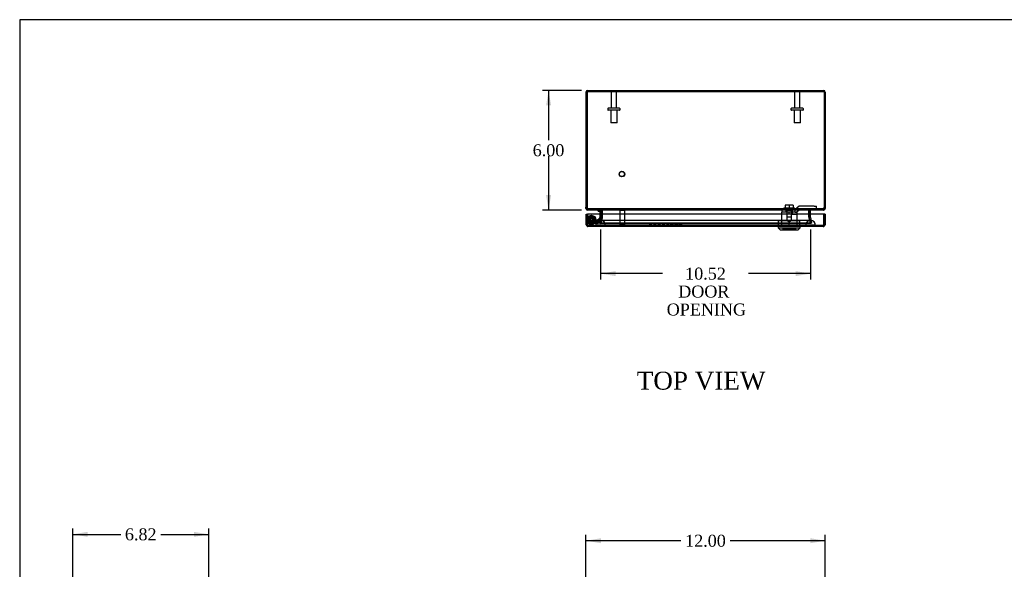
# Model space of a CAD drawing. Header units: inches. Extents: x 0 to 120, y -1 to 80.
# Tile 4 of 10: x 0 to 50, y 52 to 80. Entities that reach past the tile are written whole.
import ezdxf
from ezdxf.enums import TextEntityAlignment as Align
from ezdxf.lldxf.tags import DXFTag

# ---------------------------------------------------------------- set-up
doc = ezdxf.new("R2010")
doc.units = ezdxf.units.IN
doc.header["$MEASUREMENT"] = 0
for name, color, linetype in [('CAP02342', 7, 'Continuous'), ('COM55764-3', 7, 'Continuous'), ('COM55769-1', 7, 'Continuous'), ('COM70219', 7, 'Continuous'), ('Default', 7, 'Continuous'), ('HNG14573-1', 7, 'Continuous'), ('HNG14573-2', 7, 'Continuous'), ('LOK10000', 7, 'Continuous'), ('LOK10000CAM', 7, 'Continuous'), ('LOK10000NUT', 7, 'Continuous'), ('LOK10000SC', 7, 'Continuous'), ('PIN17645', 7, 'Continuous'), ('QLB20183', 7, 'Continuous'), ('STD21878', 7, 'Continuous'), ('STD26098', 7, 'Continuous')]:
    doc.layers.add(name, color=color, linetype=linetype)
doc.styles.add('SEACAD_Times_New_Roman', font='times.ttf')
tags = doc.linetypes.add('HIDDEN2', pattern=[0.1875, 0.125, -0.0625]).pattern_tags.tags
tags[6:7] = [DXFTag(74, 4), DXFTag(75, 0), DXFTag(340, '0'), DXFTag(46, 0.0), DXFTag(50, 0.0), DXFTag(44, 0.0), DXFTag(45, 0.0)]
tags[4:5] = [DXFTag(74, 4), DXFTag(75, 0), DXFTag(340, '0'), DXFTag(46, 0.0), DXFTag(50, 0.0), DXFTag(44, 0.0), DXFTag(45, 0.0)]
doc.dimstyles.new('HAMMOND_(STH_-_120x80)', dxfattribs={"dimtxt": 0.6, "dimasz": 0.75, "dimexe": 0.3, "dimexo": 0.3, "dimgap": 0.15, "dimtad": 0, "dimtih": 1, "dimtoh": 1, "dimzin": 0, "dimdsep": 46, "dimtxsty": 'SEACAD_Times_New_Roman', "dimblk1": '_SE_FILLED', "dimblk2": '_SE_FILLED', "dimsah": 1, "dimcen": 0.3, "dimadec": 0, "dimazin": 0, "dimtfac": 0.8, "dimtofl": 0, "dimtmove": 0, "dimatfit": 3, "dimfxl": 1, "dimtolj": 1, "dimtzin": 0, "dimarcsym": 0})

# ---------------------------------------------------------------- blocks, each defined once
blk = doc.blocks.new('SE1')
at = {"layer": 'CAP02342', "color": 7, "linetype": 'HIDDEN2'}
for radius in [0.146, 0.086]:
    blk.add_circle((29.099, 69.6), radius, dxfattribs=at)
at = {"layer": 'COM55764-3', "color": 7, "linetype": 'Continuous'}
for p, q in [((28.843, 69.893), (28.9, 69.893)), ((28.843, 69.354), (28.843, 69.893)), ((40.755, 69.893), (28.9, 69.893)), ((28.9, 69.893), (28.9, 69.354)), ((28.9, 69.354), (28.9, 69.893)), ((40.755, 69.354), (40.755, 69.893)), ((40.812, 69.893), (40.755, 69.893)), ((40.755, 69.893), (40.755, 69.354)), ((40.812, 69.893), (40.812, 69.354)), ((28.9, 69.31), (28.882, 69.282)), ((28.9, 69.354), (28.9, 69.354)), ((28.9, 69.354), (28.9, 69.282)), ((28.9, 69.354), (28.9, 69.31)), ((28.928, 69.268), (28.929, 69.268)), ((40.726, 69.268), (28.929, 69.268)), ((28.929, 69.268), (28.929, 69.268)), ((28.929, 69.268), (28.929, 69.268)), ((40.726, 69.268), (40.726, 69.268)), ((40.726, 69.268), (40.726, 69.268)), ((40.726, 69.268), (40.726, 69.268)), ((40.755, 69.354), (40.755, 69.354)), ((40.755, 69.354), (40.755, 69.282)), ((40.755, 69.31), (40.755, 69.354)), ((40.755, 69.31), (40.773, 69.282))]:
    blk.add_line(p, q, dxfattribs=at)
at = {"layer": 'COM55764-3', "color": 7, "linetype": 'HIDDEN2'}
for p, q in [((28.9, 69.354), (28.9, 69.354)), ((40.726, 69.325), (28.929, 69.325)), ((28.929, 69.325), (28.929, 69.268)), ((28.929, 69.268), (28.929, 69.325)), ((38.62, 69.325), (38.62, 69.268)), ((38.785, 69.325), (38.785, 69.268)), ((39.247, 69.325), (39.247, 69.268)), ((39.411, 69.325), (39.411, 69.268)), ((40.726, 69.268), (40.726, 69.325)), ((40.726, 69.325), (40.726, 69.268)), ((40.755, 69.354), (40.755, 69.354))]:
    blk.add_line(p, q, dxfattribs=at)
at = {"layer": 'COM55764-3', "color": 7, "linetype": 'Continuous'}
for centre, radius, start, end in [((28.929, 69.354), 0.086, 180, 236.6293), ((28.929, 69.354), 0.086, 236.6293, 269.7003), ((28.932, 69.311), 0.043, 221.8789, 265.4817), ((28.929, 69.354), 0.086, 269.8734, 270), ((40.723, 69.311), 0.043, 274.5183, 318.1211), ((40.726, 69.354), 0.086, 270.2997, 303.3707), ((40.726, 69.354), 0.086, 270, 270.1266), ((40.726, 69.354), 0.086, 303.3707, 0)]:
    blk.add_arc(centre, radius, start, end, dxfattribs=at)
at = {"layer": 'COM55764-3', "color": 7, "linetype": 'HIDDEN2'}
for centre, start, end in [((28.929, 69.354), 180, 269.6244), ((28.929, 69.354), 180, 269.6244), ((28.929, 69.354), 269.6244, 270), ((40.726, 69.354), 270.3756, 0), ((40.726, 69.354), 270.3756, 0), ((40.726, 69.354), 270, 270.3756)]:
    blk.add_arc(centre, 0.029, start, end, dxfattribs=at)
for points, knots in [([(28.929, 69.268), (28.929, 69.273), (28.928, 69.278), (28.928, 69.282), (28.928, 69.286), (28.928, 69.29), (28.928, 69.294), (28.928, 69.295), (28.928, 69.296), (28.928, 69.297), (28.927, 69.298), (28.927, 69.299), (28.927, 69.3), (28.927, 69.3), (28.926, 69.301), (28.926, 69.301), (28.925, 69.302), (28.925, 69.302), (28.924, 69.303), (28.922, 69.304), (28.92, 69.304), (28.918, 69.304), (28.915, 69.305), (28.912, 69.306), (28.909, 69.307), (28.906, 69.308), (28.903, 69.309), (28.9, 69.31)], [0, 0, 0, 0, 0.19546, 0.19546, 0.19546, 0.354645, 0.354645, 0.354645, 0.405734, 0.405734, 0.405734, 0.443121, 0.443121, 0.443121, 0.470209, 0.470209, 0.470209, 0.503571, 0.503571, 0.503571, 0.628238, 0.628238, 0.628238, 0.813753, 0.813753, 0.813753, 1, 1, 1, 1]), ([(28.9, 69.31), (28.904, 69.308), (28.908, 69.307), (28.914, 69.305), (28.916, 69.305), (28.919, 69.304), (28.92, 69.304), (28.923, 69.303), (28.924, 69.303), (28.926, 69.302), (28.926, 69.301), (28.927, 69.298), (28.927, 69.297), (28.928, 69.292), (28.928, 69.289), (28.928, 69.28), (28.928, 69.274), (28.928, 69.268)], [0, 0, 0, 0, 0.25, 0.25, 0.375, 0.375, 0.4375, 0.4375, 0.5, 0.5, 0.5625, 0.5625, 0.625, 0.625, 0.75, 0.75, 1, 1, 1, 1]), ([(40.755, 69.31), (40.751, 69.308), (40.747, 69.307), (40.74, 69.305), (40.738, 69.305), (40.735, 69.304), (40.734, 69.304), (40.732, 69.303), (40.731, 69.303), (40.729, 69.302), (40.728, 69.301), (40.727, 69.298), (40.727, 69.297), (40.727, 69.292), (40.726, 69.289), (40.726, 69.28), (40.726, 69.274), (40.726, 69.268)], [0, 0, 0, 0, 0.25, 0.25, 0.375, 0.375, 0.4375, 0.4375, 0.5, 0.5, 0.5625, 0.5625, 0.625, 0.625, 0.75, 0.75, 1, 1, 1, 1]), ([(40.726, 69.268), (40.726, 69.273), (40.726, 69.278), (40.726, 69.282), (40.727, 69.286), (40.727, 69.29), (40.727, 69.294), (40.727, 69.295), (40.727, 69.296), (40.727, 69.297), (40.727, 69.298), (40.728, 69.299), (40.728, 69.3), (40.728, 69.3), (40.729, 69.301), (40.729, 69.301), (40.729, 69.302), (40.73, 69.302), (40.73, 69.303), (40.732, 69.304), (40.734, 69.304), (40.737, 69.304), (40.74, 69.305), (40.743, 69.306), (40.746, 69.307), (40.749, 69.308), (40.752, 69.309), (40.755, 69.31)], [0, 0, 0, 0, 0.19546, 0.19546, 0.19546, 0.354645, 0.354645, 0.354645, 0.405734, 0.405734, 0.405734, 0.443121, 0.443121, 0.443121, 0.470209, 0.470209, 0.470209, 0.503571, 0.503571, 0.503571, 0.628238, 0.628238, 0.628238, 0.813753, 0.813753, 0.813753, 1, 1, 1, 1])]:
    blk.add_open_spline(points, degree=3, knots=knots, dxfattribs=at)
at = {"layer": 'COM55769-1', "color": 7, "linetype": 'Continuous'}
for p, q in [((28.911, 76.09), (40.739, 76.09)), ((28.825, 76.004), (28.825, 70.238)), ((28.825, 76.004), (28.882, 76.004)), ((28.882, 76.004), (28.882, 70.238)), ((28.882, 76.004), (28.882, 70.238)), ((40.825, 76.004), (40.768, 76.004)), ((40.768, 76.004), (40.768, 70.238)), ((40.768, 76.004), (40.768, 70.238)), ((40.825, 76.004), (40.825, 70.238)), ((28.825, 70.176), (28.825, 70.238)), ((28.825, 70.176), (28.882, 70.176)), ((28.882, 70.176), (28.882, 70.238)), ((28.911, 70.09), (28.911, 70.101)), ((28.925, 70.09), (28.911, 70.09)), ((40.725, 70.09), (28.925, 70.09)), ((40.739, 70.09), (40.725, 70.09)), ((40.739, 70.09), (40.739, 70.101)), ((40.768, 70.238), (40.768, 70.176)), ((40.825, 70.176), (40.768, 70.176)), ((40.825, 70.238), (40.825, 70.176)), ((29.573, 70.066), (29.625, 70.074)), ((29.574, 69.893), (29.574, 70.061)), ((29.631, 69.893), (29.631, 70.061)), ((29.642, 70.066), (29.642, 70.061)), ((29.642, 70.061), (29.642, 69.893)), ((40.008, 70.061), (40.008, 70.066)), ((40.008, 69.893), (40.008, 70.061)), ((40.019, 70.061), (40.019, 69.893)), ((40.076, 70.066), (40.025, 70.074)), ((40.076, 70.061), (40.076, 69.893))]:
    blk.add_line(p, q, dxfattribs=at)
at = {"layer": 'COM55769-1', "color": 7, "linetype": 'HIDDEN2'}
for p, q in [((28.911, 76.033), (28.911, 76.09)), ((28.911, 76.033), (40.739, 76.033)), ((29.325, 76.09), (29.325, 76.033)), ((29.825, 76.033), (29.825, 76.09)), ((39.825, 76.09), (39.825, 76.033)), ((40.325, 76.033), (40.325, 76.09)), ((40.739, 76.033), (40.739, 76.09)), ((28.925, 70.147), (28.911, 70.147)), ((28.911, 70.101), (28.911, 70.147)), ((28.925, 70.09), (28.925, 70.147)), ((40.725, 70.147), (28.925, 70.147)), ((29.545, 70.09), (29.545, 70.147)), ((29.573, 70.09), (29.573, 70.147)), ((40.077, 70.09), (40.077, 70.147)), ((40.105, 70.09), (40.105, 70.147)), ((40.739, 70.147), (40.725, 70.147)), ((40.725, 70.09), (40.725, 70.147)), ((40.739, 70.101), (40.739, 70.147)), ((29.508, 69.438), (29.573, 69.72)), ((29.563, 69.425), (29.629, 69.708)), ((29.637, 69.72), (29.572, 69.438)), ((29.637, 69.708), (29.572, 69.425)), ((29.573, 69.72), (29.574, 69.727)), ((29.573, 69.72), (29.629, 69.708)), ((29.574, 69.732), (29.574, 69.893)), ((29.574, 69.732), (29.631, 69.732)), ((29.574, 69.727), (29.574, 69.732)), ((29.574, 69.727), (29.631, 69.727)), ((29.625, 70.074), (29.63, 70.075)), ((29.629, 69.708), (29.631, 69.727)), ((29.631, 69.732), (29.631, 69.893)), ((29.631, 69.727), (29.631, 69.732)), ((29.641, 69.727), (29.637, 69.708)), ((29.641, 69.727), (29.637, 69.72)), ((29.637, 69.708), (29.641, 69.727)), ((29.637, 69.72), (29.637, 69.708)), ((29.642, 69.732), (29.641, 69.727)), ((29.642, 70.066), (29.642, 70.075)), ((29.642, 69.893), (29.642, 69.732)), ((40.008, 70.066), (40.008, 70.075)), ((40.008, 69.732), (40.008, 69.893)), ((40.009, 69.727), (40.008, 69.732)), ((40.013, 69.708), (40.009, 69.727)), ((40.013, 69.72), (40.009, 69.727)), ((40.009, 69.727), (40.013, 69.708)), ((40.078, 69.438), (40.013, 69.72)), ((40.013, 69.72), (40.013, 69.708)), ((40.078, 69.425), (40.013, 69.708)), ((40.019, 69.893), (40.019, 69.732)), ((40.076, 69.732), (40.019, 69.732)), ((40.019, 69.732), (40.019, 69.727)), ((40.076, 69.727), (40.019, 69.727)), ((40.019, 69.727), (40.021, 69.708)), ((40.025, 70.074), (40.02, 70.075)), ((40.077, 69.72), (40.021, 69.708)), ((40.021, 69.708), (40.086, 69.425)), ((40.076, 69.893), (40.076, 69.732)), ((40.076, 69.732), (40.076, 69.727)), ((40.076, 69.727), (40.077, 69.72)), ((40.077, 69.72), (40.142, 69.438)), ((29.508, 69.438), (29.563, 69.425)), ((29.572, 69.438), (29.572, 69.425)), ((40.078, 69.438), (29.572, 69.438)), ((40.078, 69.425), (29.572, 69.425)), ((40.078, 69.438), (40.078, 69.425)), ((40.142, 69.438), (40.086, 69.425))]:
    blk.add_line(p, q, dxfattribs=at)
at = {"layer": 'COM55769-1', "color": 7, "linetype": 'Continuous'}
for centre, radius, start, end in [((28.911, 76.004), 0.086, 90, 180), ((28.911, 76.004), 0.029, 155.7175, 180), ((40.739, 76.004), 0.086, 0, 90), ((40.739, 76.004), 0.029, 0, 24.2827), ((28.911, 70.176), 0.086, 180, 270), ((29.132, 70.238), 0.25, 180, 194.2594), ((28.911, 70.176), 0.029, 180, 232.8302), ((29.545, 70.061), 0.029, 9.4104, 90), ((29.566, 69.959), 0.131, 54.4363, 86.7196), ((40.085, 69.958), 0.133, 93.4648, 125.3792), ((40.105, 70.061), 0.029, 90, 170.5896), ((40.739, 70.176), 0.086, 270, 0), ((40.739, 70.176), 0.029, 307.1698, 0), ((40.518, 70.238), 0.25, 345.7406, 0), ((29.545, 70.061), 0.029, 0, 9.4104), ((29.545, 70.061), 0.086, 0, 9.4104), ((40.105, 70.061), 0.086, 170.5896, 180), ((40.105, 70.061), 0.029, 170.5896, 180)]:
    blk.add_arc(centre, radius, start, end, dxfattribs=at)
at = {"layer": 'COM55769-1', "color": 7, "linetype": 'HIDDEN2'}
for centre, radius, start, end in [((28.911, 76.004), 0.029, 90, 155.7175), ((40.739, 76.004), 0.029, 24.2827, 90), ((28.911, 70.176), 0.029, 232.8302, 270), ((29.545, 70.061), 0.086, 9.4104, 90), ((40.105, 70.061), 0.086, 90, 170.5896), ((40.739, 70.176), 0.029, 270, 307.1698)]:
    blk.add_arc(centre, radius, start, end, dxfattribs=at)
at = {"layer": 'COM55769-1', "color": 7, "linetype": 'Continuous'}
for points, knots in [([(28.882, 76.004), (28.884, 76.015), (28.887, 76.027), (28.892, 76.048), (28.894, 76.057), (28.899, 76.073), (28.901, 76.079), (28.906, 76.088), (28.908, 76.09), (28.911, 76.09)], [0, 0, 0, 0, 0.25, 0.25, 0.5, 0.5, 0.75, 0.75, 1, 1, 1, 1]), ([(40.739, 76.09), (40.741, 76.09), (40.744, 76.088), (40.748, 76.079), (40.751, 76.073), (40.756, 76.057), (40.758, 76.048), (40.763, 76.027), (40.765, 76.015), (40.768, 76.004)], [0, 0, 0, 0, 0.25, 0.25, 0.5, 0.5, 0.75, 0.75, 1, 1, 1, 1]), ([(28.89, 70.176), (28.89, 70.174), (28.891, 70.17), (28.891, 70.164), (28.892, 70.158), (28.894, 70.153), (28.895, 70.147), (28.896, 70.142), (28.897, 70.136), (28.898, 70.131), (28.9, 70.126), (28.901, 70.122), (28.902, 70.118), (28.905, 70.111), (28.908, 70.103), (28.913, 70.096), (28.917, 70.093), (28.921, 70.091), (28.923, 70.09), (28.925, 70.09)], [0, 0, 0, 0, 0.04338, 0.086651, 0.129807, 0.172844, 0.215756, 0.258537, 0.301181, 0.343685, 0.386041, 0.428246, 0.470293, 0.512179, 0.636645, 0.75949, 0.840484, 0.920665, 1, 1, 1, 1]), ([(40.725, 70.09), (40.726, 70.09), (40.727, 70.09), (40.729, 70.091), (40.731, 70.092), (40.733, 70.093), (40.735, 70.095), (40.737, 70.097), (40.739, 70.1), (40.741, 70.102), (40.743, 70.106), (40.744, 70.109), (40.747, 70.116), (40.75, 70.126), (40.753, 70.139), (40.756, 70.15), (40.757, 70.158), (40.759, 70.167), (40.76, 70.173), (40.76, 70.176)], [0, 0, 0, 0, 0.043184, 0.086624, 0.130316, 0.174255, 0.218434, 0.262848, 0.307492, 0.35236, 0.397445, 0.442741, 0.488243, 0.614204, 0.741522, 0.805729, 0.870223, 0.934986, 1, 1, 1, 1])]:
    blk.add_open_spline(points, degree=3, knots=knots, dxfattribs=at)
at = {"layer": 'COM55769-1', "color": 7, "linetype": 'HIDDEN2'}
for points, knots in [([(28.882, 76.004), (28.887, 76.012), (28.892, 76.019), (28.901, 76.03), (28.906, 76.033), (28.911, 76.033)], [0, 0, 0, 0, 0.5, 0.5, 1, 1, 1, 1]), ([(40.739, 76.033), (40.744, 76.033), (40.748, 76.03), (40.758, 76.019), (40.763, 76.012), (40.768, 76.004)], [0, 0, 0, 0, 0.5, 0.5, 1, 1, 1, 1]), ([(28.89, 70.176), (28.891, 70.172), (28.893, 70.168), (28.898, 70.161), (28.901, 70.158), (28.907, 70.152), (28.91, 70.15), (28.917, 70.148), (28.921, 70.147), (28.925, 70.147)], [0, 0, 0, 0, 0.25, 0.25, 0.5, 0.5, 0.75, 0.75, 1, 1, 1, 1]), ([(29.573, 70.147), (29.579, 70.147), (29.585, 70.145), (29.596, 70.138), (29.602, 70.133), (29.613, 70.12), (29.619, 70.112), (29.63, 70.095), (29.636, 70.085), (29.642, 70.075)], [0, 0, 0, 0, 0.25, 0.25, 0.5, 0.5, 0.75, 0.75, 1, 1, 1, 1]), ([(40.008, 70.075), (40.013, 70.085), (40.019, 70.095), (40.031, 70.112), (40.036, 70.12), (40.048, 70.133), (40.054, 70.138), (40.065, 70.145), (40.071, 70.147), (40.077, 70.147)], [0, 0, 0, 0, 0.25, 0.25, 0.5, 0.5, 0.75, 0.75, 1, 1, 1, 1]), ([(40.725, 70.147), (40.729, 70.147), (40.733, 70.148), (40.74, 70.15), (40.743, 70.152), (40.749, 70.158), (40.751, 70.161), (40.756, 70.168), (40.758, 70.172), (40.76, 70.176)], [0, 0, 0, 0, 0.25, 0.25, 0.5, 0.5, 0.75, 0.75, 1, 1, 1, 1])]:
    blk.add_open_spline(points, degree=3, knots=knots, dxfattribs=at)
at = {"layer": 'COM70219', "color": 7, "linetype": 'HIDDEN2'}
for p, q in [((29.564, 69.329), (29.315, 69.327)), ((29.315, 69.327), (29.315, 69.326)), ((29.814, 69.327), (29.315, 69.327)), ((29.814, 69.326), (29.315, 69.326)), ((29.814, 69.575), (29.564, 69.575)), ((29.813, 69.327), (29.564, 69.329)), ((29.814, 69.329), (29.564, 69.329)), ((29.813, 69.326), (29.813, 69.327)), ((39.836, 69.575), (29.814, 69.575)), ((39.836, 69.329), (29.814, 69.329)), ((39.836, 69.327), (29.814, 69.327)), ((39.836, 69.326), (29.814, 69.326)), ((40.086, 69.575), (39.836, 69.575)), ((40.086, 69.329), (39.836, 69.329)), ((40.335, 69.327), (39.836, 69.327)), ((40.335, 69.326), (39.836, 69.326)), ((39.837, 69.327), (40.086, 69.329)), ((39.837, 69.326), (39.837, 69.327)), ((40.086, 69.329), (40.335, 69.327)), ((40.335, 69.327), (40.335, 69.326))]:
    blk.add_line(p, q, dxfattribs=at)
for centre in [(29.564, 69.325), (40.086, 69.325)]:
    blk.add_arc(centre, 0.25, 0, 180, dxfattribs=at)
at = {"layer": 'HNG14573-1', "color": 7, "linetype": 'Continuous'}
for p, q in [((29.436, 70.033), (29.436, 70.09)), ((29.436, 70.033), (29.496, 70.033)), ((29.517, 70.012), (29.517, 69.893))]:
    blk.add_line(p, q, dxfattribs=at)
at = {"layer": 'HNG14573-1', "color": 7, "linetype": 'HIDDEN2'}
for p, q in [((29.498, 69.65), (29.284, 69.479)), ((29.549, 69.617), (29.304, 69.422)), ((29.516, 69.727), (29.475, 69.551)), ((29.517, 69.893), (29.517, 69.734)), ((29.539, 69.648), (29.529, 69.605)), ((29.572, 69.715), (29.531, 69.538)), ((29.557, 69.915), (29.557, 69.871)), ((29.584, 69.59), (29.595, 69.638)), ((29.614, 69.869), (29.614, 69.918)), ((29.385, 69.479), (29.099, 69.479)), ((29.385, 69.422), (29.099, 69.422)), ((29.192, 69.523), (29.236, 69.487)), ((29.333, 69.479), (29.333, 69.422))]:
    blk.add_line(p, q, dxfattribs=at)
at = {"layer": 'HNG14573-1', "color": 7, "linetype": 'Continuous'}
for radius in [0.078, 0.021]:
    blk.add_arc((29.496, 70.012), radius, 0, 90, dxfattribs=at)
at = {"layer": 'HNG14573-1', "color": 7, "linetype": 'HIDDEN2'}
for centre, radius, start, end in [((29.099, 69.6), 0.178, 320.5925, 270), ((29.099, 69.6), 0.121, 320.5925, 270), ((29.533, 69.549), 0.057, 94.3523, 167), ((29.568, 69.698), 0.057, 167, 239.6477), ((29.488, 69.734), 0.029, 347, 0), ((29.574, 69.97), 0.057, 180, 252.6477), ((29.574, 69.817), 0.057, 107.3523, 180), ((29.539, 69.651), 0.057, 347, 59.6477), ((29.488, 69.734), 0.086, 347, 0), ((29.557, 69.918), 0.057, 0, 72.6477), ((29.557, 69.869), 0.057, 287.3523, 0), ((29.385, 69.572), 0.093, 270, 347), ((29.385, 69.572), 0.15, 270, 347), ((29.528, 69.603), 0.057, 274.3523, 347)]:
    blk.add_arc(centre, radius, start, end, dxfattribs=at)
at = {"layer": 'HNG14573-2', "color": 7, "linetype": 'HIDDEN2'}
for radius in [0.228, 0.12]:
    blk.add_circle((29.099, 69.6), radius, dxfattribs=at)
for start, end in [(0, 178.3882), (181.6118, 0)]:
    blk.add_arc((29.099, 69.6), 0.199, start, end, dxfattribs=at)
at = {"layer": 'HNG14573-2', "color": 7, "linetype": 'Continuous'}
blk.add_arc((29.099, 69.6), 0.199, 178.3882, 181.6118, dxfattribs=at)
at = {"layer": 'LOK10000', "color": 7, "linetype": 'HIDDEN2'}
for p, q in [((39.188, 69.978), (38.623, 69.978)), ((38.623, 69.978), (38.623, 69.338)), ((38.858, 70.078), (38.858, 69.978)), ((38.858, 70.078), (39.173, 70.078)), ((38.9, 70.078), (38.9, 69.578)), ((39.016, 69.878), (39.016, 69.978)), ((39.173, 69.878), (39.016, 69.878)), ((39.132, 69.578), (39.132, 70.078)), ((39.173, 70.078), (39.173, 69.978)), ((39.173, 69.978), (39.173, 69.878)), ((39.173, 69.878), (39.408, 69.878)), ((39.408, 69.978), (39.371, 69.978)), ((39.408, 69.878), (39.408, 69.978)), ((39.408, 69.338), (39.408, 69.878)), ((38.62, 69.338), (38.62, 69.268)), ((38.705, 69.198), (38.703, 69.198)), ((38.703, 69.198), (38.703, 69.138)), ((38.703, 69.138), (39.328, 69.138)), ((38.703, 69.138), (38.703, 69.108)), ((38.705, 69.198), (38.705, 69.138)), ((38.705, 69.198), (39.327, 69.198)), ((38.785, 69.338), (38.785, 69.268)), ((38.9, 69.578), (39.132, 69.578)), ((38.9, 69.578), (39.016, 69.509)), ((39.016, 69.509), (39.132, 69.578)), ((39.247, 69.338), (39.247, 69.268)), ((39.327, 69.198), (39.327, 69.138)), ((39.327, 69.198), (39.328, 69.198)), ((39.328, 69.138), (39.328, 69.198)), ((39.328, 69.108), (39.328, 69.138)), ((39.411, 69.338), (39.411, 69.268))]:
    blk.add_line(p, q, dxfattribs=at)
at = {"layer": 'LOK10000', "color": 7, "linetype": 'Continuous'}
for p, q in [((38.466, 69.268), (38.466, 69.208)), ((38.466, 69.208), (39.566, 69.208)), ((38.466, 69.208), (38.566, 69.108)), ((38.566, 69.108), (39.466, 69.108)), ((39.466, 69.108), (39.566, 69.208)), ((39.566, 69.208), (39.566, 69.268))]:
    blk.add_line(p, q, dxfattribs=at)
at = {"layer": 'LOK10000CAM', "color": 7, "linetype": 'HIDDEN2'}
for p, q in [((38.646, 70.128), (38.9, 70.128)), ((38.646, 70.128), (38.646, 69.978)), ((38.858, 69.978), (38.858, 70.128)), ((38.9, 70.128), (39.316, 70.128)), ((39.173, 69.978), (39.173, 70.128)), ((39.509, 70.293), (39.316, 70.128)), ((39.316, 69.978), (39.316, 70.128)), ((39.371, 69.978), (39.564, 70.143)), ((40.268, 70.293), (39.509, 70.293)), ((39.564, 70.143), (40.268, 70.143)), ((40.268, 70.293), (40.393, 70.293)), ((40.393, 70.143), (40.268, 70.143)), ((40.393, 70.143), (40.393, 70.293)), ((39.316, 69.978), (39.188, 69.978)), ((39.316, 69.978), (39.371, 69.978))]:
    blk.add_line(p, q, dxfattribs=at)
at = {"layer": 'LOK10000NUT', "color": 7, "linetype": 'HIDDEN2'}
for p, q in [((39.016, 69.553), (38.486, 69.553)), ((38.486, 69.338), (38.486, 69.553)), ((39.016, 69.338), (38.486, 69.338)), ((38.623, 69.553), (38.623, 69.338)), ((39.546, 69.553), (39.016, 69.553)), ((39.016, 69.338), (39.016, 69.553)), ((39.546, 69.338), (39.016, 69.338)), ((39.408, 69.338), (39.408, 69.553)), ((39.546, 69.338), (39.546, 69.553))]:
    blk.add_line(p, q, dxfattribs=at)
at = {"layer": 'LOK10000SC', "color": 7, "linetype": 'HIDDEN2'}
for p, q in [((38.753, 70.198), (39.278, 70.198)), ((38.753, 70.198), (38.753, 70.128)), ((39.016, 70.335), (38.823, 70.335)), ((38.823, 70.335), (38.823, 70.198)), ((38.9, 70.128), (38.9, 69.753)), ((39.208, 70.335), (39.016, 70.335)), ((39.016, 70.335), (39.016, 70.198)), ((39.132, 69.753), (39.132, 70.128)), ((39.208, 70.335), (39.208, 70.198)), ((39.278, 70.128), (39.278, 70.198)), ((38.9, 69.753), (39.132, 69.753))]:
    blk.add_line(p, q, dxfattribs=at)
at = {"layer": 'PIN17645', "color": 7, "linetype": 'HIDDEN2'}
for radius in [0.188, 0.113, 0.063, 0.05]:
    blk.add_circle((29.099, 69.6), radius, dxfattribs=at)
at = {"layer": 'QLB20183', "color": 7, "linetype": 'HIDDEN2'}
for p, q in [((30.843, 69.355), (31.218, 69.355)), ((30.843, 69.355), (30.843, 69.325)), ((31.218, 69.355), (34.468, 69.355)), ((31.995, 69.372), (31.995, 69.353)), ((31.995, 69.37), (32.005, 69.37)), ((32.003, 69.372), (32.003, 69.353)), ((32.02, 69.37), (32.003, 69.37)), ((32.005, 69.37), (32.005, 69.355)), ((32.009, 69.372), (32.009, 69.353)), ((32.011, 69.37), (32.011, 69.355)), ((32.017, 69.372), (32.017, 69.353)), ((32.114, 69.37), (32.02, 69.37)), ((32.02, 69.37), (32.02, 69.355)), ((32.03, 69.37), (32.03, 69.355)), ((32.036, 69.37), (32.036, 69.355)), ((32.063, 69.37), (32.063, 69.355)), ((32.074, 69.37), (32.074, 69.355)), ((32.075, 69.37), (32.075, 69.355)), ((32.082, 69.37), (32.082, 69.355)), ((32.084, 69.353), (32.084, 69.372)), ((32.094, 69.37), (32.094, 69.355)), ((32.108, 69.37), (32.108, 69.355)), ((32.114, 69.37), (32.114, 69.355)), ((32.129, 69.37), (32.114, 69.37)), ((32.118, 69.37), (32.118, 69.355)), ((32.137, 69.37), (32.126, 69.37)), ((32.126, 69.37), (32.126, 69.355)), ((32.127, 69.37), (32.127, 69.355)), ((32.129, 69.353), (32.129, 69.372)), ((32.137, 69.37), (32.137, 69.355)), ((32.137, 69.37), (32.139, 69.37)), ((32.137, 69.37), (32.137, 69.355)), ((32.139, 69.353), (32.139, 69.372)), ((32.213, 69.372), (32.213, 69.353)), ((32.217, 69.372), (32.217, 69.353)), ((32.343, 69.37), (32.217, 69.37)), ((32.227, 69.37), (32.227, 69.355)), ((32.228, 69.37), (32.228, 69.355)), ((32.232, 69.37), (32.232, 69.355)), ((32.233, 69.37), (32.233, 69.355)), ((32.243, 69.37), (32.243, 69.355)), ((32.246, 69.37), (32.246, 69.355)), ((32.25, 69.37), (32.25, 69.355)), ((32.31, 69.37), (32.31, 69.355)), ((32.314, 69.37), (32.314, 69.355)), ((32.315, 69.37), (32.315, 69.355)), ((32.317, 69.37), (32.317, 69.355)), ((32.327, 69.37), (32.327, 69.355)), ((32.328, 69.353), (32.328, 69.372)), ((32.332, 69.353), (32.332, 69.372)), ((32.333, 69.37), (32.333, 69.355)), ((32.338, 69.37), (32.338, 69.355)), ((32.343, 69.353), (32.343, 69.372)), ((32.347, 69.353), (32.347, 69.372)), ((32.427, 69.372), (32.427, 69.353)), ((32.437, 69.37), (32.429, 69.37)), ((32.429, 69.37), (32.429, 69.355)), ((32.487, 69.37), (32.437, 69.37)), ((32.554, 69.37), (32.487, 69.37)), ((32.487, 69.37), (32.487, 69.355)), ((32.501, 69.37), (32.501, 69.355)), ((32.553, 69.37), (32.552, 69.37)), ((32.559, 69.37), (32.554, 69.37)), ((32.554, 69.37), (32.554, 69.355)), ((32.559, 69.37), (32.559, 69.355)), ((32.559, 69.37), (32.559, 69.355)), ((32.559, 69.37), (32.559, 69.355)), ((32.561, 69.353), (32.561, 69.372)), ((32.561, 69.353), (32.561, 69.372)), ((32.645, 69.37), (32.641, 69.37)), ((32.641, 69.37), (32.641, 69.355)), ((32.653, 69.37), (32.645, 69.37)), ((32.645, 69.37), (32.645, 69.355)), ((32.665, 69.37), (32.653, 69.37)), ((32.653, 69.37), (32.653, 69.355)), ((32.655, 69.37), (32.655, 69.355)), ((32.661, 69.37), (32.661, 69.355)), ((32.663, 69.37), (32.663, 69.355)), ((32.684, 69.37), (32.665, 69.37)), ((32.665, 69.37), (32.665, 69.355)), ((32.669, 69.37), (32.669, 69.355)), ((32.674, 69.37), (32.674, 69.355)), ((32.753, 69.37), (32.684, 69.37)), ((32.684, 69.37), (32.684, 69.355)), ((32.686, 69.37), (32.686, 69.355)), ((32.732, 69.37), (32.732, 69.355)), ((32.741, 69.37), (32.741, 69.355)), ((32.751, 69.37), (32.751, 69.355)), ((32.775, 69.37), (32.753, 69.37)), ((32.755, 69.37), (32.755, 69.355)), ((32.76, 69.37), (32.76, 69.355)), ((32.762, 69.37), (32.762, 69.355)), ((32.771, 69.37), (32.771, 69.355)), ((32.775, 69.37), (32.775, 69.355)), ((32.858, 69.372), (32.858, 69.353)), ((32.858, 69.37), (32.858, 69.355)), ((32.878, 69.37), (32.858, 69.37)), ((32.86, 69.37), (32.86, 69.355)), ((32.861, 69.37), (32.861, 69.355)), ((32.87, 69.37), (32.87, 69.355)), ((32.872, 69.37), (32.872, 69.355)), ((32.872, 69.37), (32.872, 69.355)), ((32.873, 69.372), (32.873, 69.353)), ((32.958, 69.37), (32.878, 69.37)), ((32.878, 69.37), (32.878, 69.355)), ((32.888, 69.37), (32.888, 69.355)), ((32.958, 69.37), (32.958, 69.355)), ((32.992, 69.37), (32.958, 69.37)), ((32.958, 69.37), (32.958, 69.355)), ((32.977, 69.37), (32.977, 69.355)), ((32.98, 69.37), (32.98, 69.355)), ((32.985, 69.37), (32.985, 69.355)), ((32.992, 69.353), (32.992, 69.372)), ((32.999, 69.37), (32.995, 69.37)), ((32.999, 69.37), (32.999, 69.355)), ((33.049, 69.372), (33.049, 69.353)), ((33.06, 69.37), (33.049, 69.37)), ((33.056, 69.37), (33.056, 69.355)), ((33.06, 69.37), (33.06, 69.355)), ((33.064, 69.372), (33.064, 69.353)), ((33.064, 69.372), (33.064, 69.353)), ((33.064, 69.37), (33.081, 69.37)), ((33.069, 69.37), (33.069, 69.355)), ((33.072, 69.37), (33.072, 69.355)), ((33.077, 69.37), (33.077, 69.355)), ((33.079, 69.372), (33.079, 69.353)), ((33.126, 69.37), (33.081, 69.37)), ((33.081, 69.37), (33.081, 69.355)), ((33.093, 69.37), (33.085, 69.37)), ((33.085, 69.37), (33.085, 69.355)), ((33.093, 69.37), (33.093, 69.355)), ((33.102, 69.37), (33.102, 69.355)), ((33.218, 69.37), (33.126, 69.37)), ((33.184, 69.37), (33.184, 69.355)), ((33.198, 69.37), (33.198, 69.355)), ((33.225, 69.37), (33.218, 69.37)), ((33.225, 69.37), (33.225, 69.355)), ((33.228, 69.353), (33.228, 69.372)), ((33.278, 69.37), (33.263, 69.37)), ((33.263, 69.37), (33.263, 69.355)), ((33.328, 69.37), (33.278, 69.37)), ((33.278, 69.37), (33.278, 69.355)), ((33.33, 69.372), (33.33, 69.353)), ((33.34, 69.37), (33.333, 69.37)), ((33.333, 69.37), (33.333, 69.355)), ((33.425, 69.37), (33.34, 69.37)), ((33.375, 69.37), (33.375, 69.355)), ((33.39, 69.37), (33.39, 69.355)), ((33.432, 69.37), (33.425, 69.37)), ((33.432, 69.37), (33.432, 69.355)), ((33.434, 69.353), (33.434, 69.372)), ((33.474, 69.372), (33.474, 69.353)), ((33.474, 69.372), (33.474, 69.353)), ((33.501, 69.37), (33.474, 69.37)), ((33.476, 69.37), (33.476, 69.355)), ((33.495, 69.37), (33.488, 69.37)), ((33.488, 69.37), (33.488, 69.355)), ((33.489, 69.37), (33.489, 69.355)), ((33.493, 69.37), (33.493, 69.355)), ((33.626, 69.37), (33.501, 69.37)), ((33.501, 69.37), (33.501, 69.355)), ((33.501, 69.37), (33.501, 69.355)), ((33.527, 69.37), (33.527, 69.355)), ((33.562, 69.37), (33.562, 69.355)), ((33.578, 69.37), (33.578, 69.355)), ((33.581, 69.37), (33.581, 69.355)), ((33.582, 69.37), (33.582, 69.355)), ((33.606, 69.37), (33.606, 69.355)), ((33.614, 69.37), (33.614, 69.355)), ((33.615, 69.37), (33.615, 69.355)), ((33.616, 69.37), (33.616, 69.355)), ((33.618, 69.353), (33.618, 69.372)), ((33.652, 69.37), (33.626, 69.37)), ((33.626, 69.37), (33.626, 69.355)), ((33.632, 69.37), (33.632, 69.355)), ((33.638, 69.353), (33.638, 69.372)), ((33.652, 69.353), (33.652, 69.372)), ((34.468, 69.355), (34.843, 69.355)), ((34.843, 69.355), (34.843, 69.325))]:
    blk.add_line(p, q, dxfattribs=at)
at = {"layer": 'STD21878', "color": 7, "linetype": 'HIDDEN2'}
for p, q in [((30.775, 70.075), (30.525, 70.075)), ((30.525, 70.075), (30.525, 69.356)), ((30.775, 69.356), (30.775, 70.075)), ((30.79, 69.356), (30.509, 69.356)), ((30.509, 69.356), (30.509, 69.325)), ((30.79, 69.325), (30.79, 69.356))]:
    blk.add_line(p, q, dxfattribs=at)
for radius in [0.141, 0.125]:
    blk.add_circle((30.632, 71.897), radius, dxfattribs=at)
at = {"layer": 'STD26098', "color": 7, "linetype": 'HIDDEN2'}
for p, q in [((30.096, 75.973), (30.096, 75.196)), ((30.366, 75.196), (30.366, 75.973)), ((39.284, 75.973), (39.284, 75.196)), ((39.554, 75.196), (39.554, 75.973)), ((29.918, 75.166), (29.918, 75.126)), ((30.513, 75.196), (29.948, 75.196)), ((30.513, 75.096), (29.948, 75.096)), ((30.075, 75.096), (30.075, 74.471)), ((30.387, 74.471), (30.387, 75.096)), ((30.543, 75.126), (30.543, 75.166)), ((39.106, 75.166), (39.106, 75.126)), ((39.701, 75.196), (39.136, 75.196)), ((39.701, 75.096), (39.136, 75.096)), ((39.263, 75.096), (39.263, 74.471)), ((39.575, 74.471), (39.575, 75.096)), ((39.731, 75.126), (39.731, 75.166)), ((30.387, 74.471), (30.075, 74.471)), ((39.575, 74.471), (39.263, 74.471))]:
    blk.add_line(p, q, dxfattribs=at)
for centre, radius, start, end in [((30.156, 75.973), 0.06, 90, 180), ((30.306, 75.973), 0.06, 0, 90), ((39.344, 75.973), 0.06, 90, 180), ((39.494, 75.973), 0.06, 0, 90), ((29.948, 75.166), 0.03, 90, 180), ((29.948, 75.126), 0.03, 180, 270), ((30.513, 75.166), 0.03, 0, 90), ((30.513, 75.126), 0.03, 270, 0), ((39.136, 75.166), 0.03, 90, 180), ((39.136, 75.126), 0.03, 180, 270), ((39.701, 75.166), 0.03, 0, 90), ((39.701, 75.126), 0.03, 270, 0)]:
    blk.add_arc(centre, radius, start, end, dxfattribs=at)
blk = doc.blocks.new('DMBLK4829')
at = {"layer": 'Default', "linetype": 'Continuous'}
for points in [[(26.83, 75.34), (27.08, 75.34), (26.955, 76.09)], [(26.83, 70.84), (26.955, 70.09), (27.08, 70.84)]]:
    blk.add_hatch(color=7, dxfattribs=at).paths.add_polyline_path(points)
at = {"layer": 'Default', "color": 7, "linetype": 'Continuous'}
for p, q in [((28.611, 76.09), (26.655, 76.09)), ((26.955, 76.09), (26.955, 73.6)), ((26.955, 72.79), (26.955, 70.09)), ((28.611, 70.09), (26.655, 70.09))]:
    blk.add_line(p, q, dxfattribs=at)
at = {"layer": 'Default', "color": 7, "linetype": 'Continuous', "style": 'SEACAD_Times_New_Roman'}
blk.add_text('6.00', height=0.6, dxfattribs=at).set_placement((26.159, 73.39), align=Align.TOP_LEFT)
blk = doc.blocks.new('_SE_FILLED')
at = {"color": 0}
blk.add_line((0, 0), (-1, 0), dxfattribs=at)
blk.add_solid([(0, 0), (-1, -0.1665), (-1, 0.1665), (0, 0)], dxfattribs=at)
blk = doc.blocks.new('DMBLK4830')
at = {"layer": 'Default', "linetype": 'Continuous'}
for points in [[(3.853, 53.961), (3.103, 53.836), (3.853, 53.711)], [(9.175, 53.961), (9.175, 53.711), (9.925, 53.836)]]:
    blk.add_hatch(color=7, dxfattribs=at).paths.add_polyline_path(points)
at = {"layer": 'Default', "color": 7, "linetype": 'Continuous'}
for p, q in [((3.103, 51.503), (3.103, 54.136)), ((3.103, 53.836), (5.507, 53.836)), ((7.52, 53.836), (9.925, 53.836)), ((9.925, 51.488), (9.925, 54.136))]:
    blk.add_line(p, q, dxfattribs=at)
at = {"layer": 'Default', "color": 7, "linetype": 'Continuous', "style": 'SEACAD_Times_New_Roman'}
blk.add_text('6.82', height=0.6, dxfattribs=at).set_placement((5.717, 54.136), align=Align.TOP_LEFT)
blk = doc.blocks.new('DMBLK4835')
at = {"layer": 'Default', "linetype": 'Continuous'}
for points in [[(30.313, 66.781), (30.313, 67.031), (29.563, 66.906)], [(39.336, 66.781), (40.086, 66.906), (39.336, 67.031)]]:
    blk.add_hatch(color=7, dxfattribs=at).paths.add_polyline_path(points)
at = {"layer": 'Default', "color": 7, "linetype": 'Continuous'}
for p, q in [((29.563, 69.125), (29.563, 66.606)), ((40.086, 69.125), (40.086, 66.606)), ((32.667, 66.906), (29.563, 66.906)), ((40.086, 66.906), (36.983, 66.906))]:
    blk.add_line(p, q, dxfattribs=at)
at = {"layer": 'Default', "color": 7, "linetype": 'Continuous', "style": 'SEACAD_Times_New_Roman'}
for s, p in [('10.52', (33.801, 67.206)), ('DOOR ', (33.453, 66.306)), ('OPENING', (32.877, 65.406))]:
    blk.add_text(s, height=0.6, dxfattribs=at).set_placement(p, align=Align.TOP_LEFT)
blk = doc.blocks.new('DMBLK4842')
at = {"layer": 'Default', "linetype": 'Continuous'}
for points in [[(29.575, 53.641), (28.825, 53.516), (29.575, 53.391)], [(40.075, 53.641), (40.075, 53.391), (40.825, 53.516)]]:
    blk.add_hatch(color=7, dxfattribs=at).paths.add_polyline_path(points)
at = {"layer": 'Default', "color": 7, "linetype": 'Continuous'}
for p, q in [((28.825, 51.524), (28.825, 53.816)), ((40.825, 51.524), (40.825, 53.816)), ((33.591, 53.516), (28.825, 53.516)), ((40.825, 53.516), (36.059, 53.516))]:
    blk.add_line(p, q, dxfattribs=at)
at = {"layer": 'Default', "color": 7, "linetype": 'Continuous', "style": 'SEACAD_Times_New_Roman'}
blk.add_text('12.00', height=0.6, dxfattribs=at).set_placement((33.801, 53.816), align=Align.TOP_LEFT)
blk = doc.blocks.new('BORDER')
at = {"layer": 'Default', "color": 7, "linetype": 'Continuous'}
for p, q in [((0, 27.86), (-41.86, 27.86)), ((-41.86, 27.86), (-41.86, 0))]:
    blk.add_line(p, q, dxfattribs=at)

msp = doc.modelspace()

# ---------------------------------------------------------------- block references
at = {"layer": 'Default', "color": 7, "xscale": 2.85, "yscale": 2.85, "zscale": 2.85}
msp.add_blockref('BORDER', (119.744, 0.233), dxfattribs=at)
at = {"layer": 'Default'}
msp.add_blockref('SE1', (0, 0), dxfattribs=at)

# ---------------------------------------------------------------- texts
at = {"layer": 'Default', "color": 7, "linetype": 'Continuous', "style": 'SEACAD_Times_New_Roman'}
msp.add_text('TOP VIEW', height=0.9, dxfattribs=at).set_placement((31.374, 61.989), align=Align.TOP_LEFT)

# ---------------------------------------------------------------- dimensions: what is measured, and where the dimension line sits
at = {"layer": 'Default', "color": 7, "linetype": 'Continuous'}
for base, p1, p2, angle, picture, middle in [((26.955, 76.09), (28.911, 76.09), (28.911, 70.09), 270, 'DMBLK4829', (26.955, 73.09)), ((3.103, 53.836), (3.103, 51.203), (9.925, 51.188), 359.874, 'DMBLK4830', (6.514, 53.836)), ((40.825, 53.516), (40.825, 51.224), (28.825, 51.224), 180, 'DMBLK4842', (34.825, 53.516))]:
    dim = msp.add_linear_dim(base=base, p1=p1, p2=p2, angle=angle, text='\\A1;<>', dimstyle='HAMMOND_(STH_-_120x80)', dxfattribs=at)
    dim.commit()
    dim.dimension.update_dxf_attribs({"geometry": picture, "text_midpoint": middle, "dimtype": 161})
dim = msp.add_linear_dim(base=(29.563, 66.906), p1=(40.086, 69.425), p2=(29.563, 69.425), text='\\A1;<>\\PDOOR \\XOPENING', dimstyle='HAMMOND_(STH_-_120x80)', dxfattribs=at)
dim.commit()
dim.dimension.update_dxf_attribs({"geometry": 'DMBLK4835', "text_midpoint": (34.825, 66.906), "dimtype": 160})

doc.saveas('drawing.dxf')
